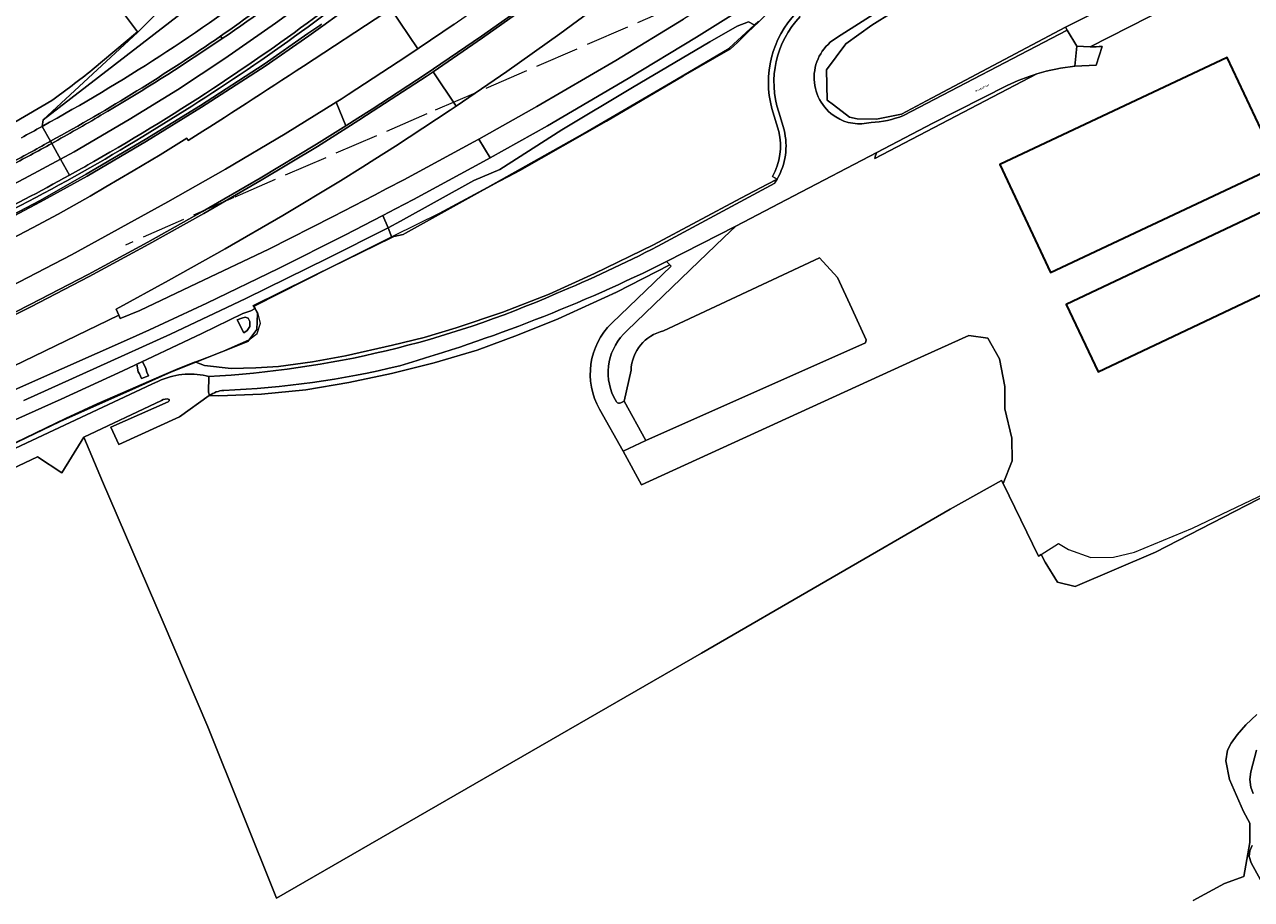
# Model space of a CAD drawing. Header units: metres. Extents: x 197700 to 204338, y 317132 to 325229.
# Tile 158 of 256: x 201019 to 201242, y 318225 to 318384. Entities that reach past the tile are written whole.
import ezdxf
from ezdxf.enums import TextEntityAlignment as Align

# ---------------------------------------------------------------- set-up
doc = ezdxf.new("R2010")
doc.units = ezdxf.units.M
doc.linetypes.add('IE-TERREINAFSCHEIDING', pattern=[10, 8, -2])
for name, color, linetype, lineweight in [('B-WE-FV-GELEIDING_WILDRASTER-G', 80, 'Continuous', 18), ('B-WE-GR-BOS_LOOF-GV', 40, 'Continuous', 13), ('B-WE-GR-GRAS-GV', 60, 'Continuous', 13), ('B-WE-IE-TERREINAFSCHEIDING-G', 210, 'IE-TERREINAFSCHEIDING', 18), ('B-WE-IE-TERREINAFSCHEIDING_KUNSTMATIG_HEKWERK-G', 20, 'IE-TERREINAFSCHEIDING-KUNSTMATIG', 18), ('B-WE-OG-BEBOUWING-GV', 7, 'Continuous', 35), ('B-WE-OG-TERREIN_CULTUURSCHEIDING-GV', 7, 'Continuous', 18), ('B-WE-OG-TERREIN_ERF-GV', 7, 'Continuous', 18), ('B-WE-OG-TOPOGRAFIE-T18', 10, 'Continuous', 18), ('B-WE-OG-WATER_GREPPEL-GV', 160, 'Continuous', 18), ('B-WE-OG-WATER_SLOOT-GV', 120, 'Continuous', 18), ('B-WE-OG-WEG-GV', 7, 'Continuous', 18), ('B-WE-VH-ONVERHARD-GV', 252, 'Continuous', 18), ('B-WE-VH-VERHARDING_ASFALT-GV', 252, 'Continuous', 18), ('B-WE-VH-VERHARDING_BETON-GV', 252, 'Continuous', 18), ('B-WE-VH-VERHARDING_BETONSTRAATSTEEN-GV', 252, 'Continuous', 18), ('B-WE-VH-VERHARDING_GESLOTEN-GV', 252, 'Continuous', 18), ('B-WE-VH-VERHARDING_HALFVERHARDING_GRIND-GV', 252, 'Continuous', 18)]:
    doc.layers.add(name, color=color, linetype=linetype, lineweight=lineweight)
doc.styles.add('NLCS-ISO-M200-T18', font='NLCS-ISO.ttf', dxfattribs={"height": 0.36})
doc.linetypes.add('IE-TERREINAFSCHEIDING-KUNSTMATIG', pattern='A,4,[82,NLCS.SHX,S=0.75,R=90,X=0,Y=0],4,-2', length=10)

msp = doc.modelspace()

# ---------------------------------------------------------------- linework, layer by layer
at = {"layer": 'B-WE-FV-GELEIDING_WILDRASTER-G'}
for points in [[(201151.65, 318383.343), (201152.498, 318384.141), (201156.237, 318387.836), (201159.224, 318390.638), (201173.709, 318398.434), (201187.609, 318406.224), (201200.98, 318415.091), (201215.484, 318424.517), (201228.259, 318433.164), (201242.315, 318442.671), (201256.113, 318452.22), (201269.317, 318461.172), (201282.265, 318470.266), (201288.586, 318474.722), (201300.468, 318485.049), (201313.508, 318494.872), (201327.147, 318505.169), (201340.414, 318515.421), (201341.148, 318515.993)], [(201085.98, 318345.067), (201086.353, 318345.25), (201088.005, 318345.605), (201088.413, 318345.831), (201102.073, 318353.396), (201105.243, 318355.154), (201105.355, 318355.211), (201107.111, 318356.116), (201108.261, 318356.707), (201109.163, 318357.17), (201124.871, 318366.121), (201138.873, 318374.403), (201147.418, 318379.301), (201148.643, 318380.404), (201150.006, 318381.771), (201150.419, 318382.185), (201151.65, 318383.343)], [(201061.174, 318332.176), (201060.978, 318332.597), (201074.834, 318339.6), (201085.98, 318345.067)], [(201050.44, 318322.429), (201059.827, 318326.173), (201061.496, 318328.325), (201061.615, 318331.233), (201061.174, 318332.176)], [(201045.97, 318320.647), (201050.44, 318322.429)], [(200897.895, 318255.88), (200912.803, 318261.373), (200926.927, 318266.846), (200940.743, 318272.512), (200955.629, 318278.99), (200970.099, 318285.508), (200984.663, 318292.306), (200998.326, 318298.636), (200998.649, 318298.788), (201011.912, 318305.008), (201025.817, 318311.668), (201039.511, 318317.75), (201045.97, 318320.647)]]:
    msp.add_lwpolyline(points, dxfattribs=at)
at = {"layer": 'B-WE-GR-BOS_LOOF-GV'}
for points in [[(201242.89, 318258.484), (201240.86, 318256.628), (201239.271, 318254.806), (201238.19, 318253.286), (201237.57, 318251.996), (201237.218, 318250.059), (201237.878, 318246.672), (201240.458, 318240.879), (201241.615, 318238.756), (201241.603, 318235.222), (201240.489, 318229.074), (201237.003, 318227.789), (201231.302, 318224.74)], [(201242.188, 318244.125), (201241.79, 318245.261), (201241.604, 318246.709), (201241.751, 318248.047), (201242.802, 318251.997)], [(201243.511, 318228.45), (201241.815, 318231.584), (201241.489, 318232.713), (201241.619, 318233.717), (201241.992, 318234.703)]]:
    msp.add_lwpolyline(points, dxfattribs=at)
at = {"layer": 'B-WE-GR-GRAS-GV'}
for points in [[(201176.707, 318385.898), (201173.03, 318383.592), (201168.307, 318380.157), (201164.802, 318375.487), (201164.955, 318369.966), (201166.083, 318369.111), (201168.996, 318366.901), (201170.362, 318366.582), (201173.845, 318366.491), (201178.398, 318367.402), (201182.942, 318369.853), (201208.179, 318383.21), (201208.667, 318383.468), (201239.333, 318398.827)], [(201152.498, 318384.141), (201151.65, 318383.343), (201150.419, 318382.185), (201150.006, 318381.771), (201148.643, 318380.404), (201147.418, 318379.301), (201138.873, 318374.403), (201124.871, 318366.121), (201109.163, 318357.17), (201108.261, 318356.707), (201107.111, 318356.116), (201105.355, 318355.211), (201105.243, 318355.154), (201102.073, 318353.396), (201088.413, 318345.831), (201088.005, 318345.605), (201086.353, 318345.25), (201085.98, 318345.067), (201074.834, 318339.6), (201060.978, 318332.597), (201061.174, 318332.176), (201061.615, 318331.233), (201061.496, 318328.325), (201059.827, 318326.173), (201050.44, 318322.429), (201051.99, 318321.793), (201056.791, 318321.258), (201061.312, 318321.368), (201065.423, 318321.649), (201071.588, 318322.486), (201077.542, 318323.539)], [(201156.14, 318364.284), (201154.896, 318368.453)], [(201077.542, 318323.539), (201086.083, 318325.489), (201091.803, 318326.889), (201097.614, 318328.667), (201106.068, 318331.472), (201114.494, 318334.751), (201122.705, 318338.493), (201133.433, 318343.734), (201149.279, 318352.156), (201154.117, 318354.7), (201155.848, 318355.609), (201154.981, 318356.108)], [(201125.853, 318329.491), (201136.628, 318339.842), (201136.4, 318340.076), (201126.692, 318335.143), (201116.151, 318330.288), (201108.778, 318327.307), (201101.432, 318324.567), (201093.657, 318322.28), (201085.927, 318320.377), (201078.167, 318318.701), (201070.367, 318317.407), (201062.345, 318316.589), (201054.562, 318316.299), (201052.844, 318316.345), (201047.442, 318312.476), (201036.417, 318307.455), (201035.008, 318310.616), (201045.396, 318315.243)], [(201033.51, 318300.748), (201044.51, 318275.244), (201052.608, 318256.25), (201065.047, 318225.169), (201142.152, 318269.617), (201187.244, 318295.743), (201196.578, 318300.946), (201196.85, 318300.387), (201198.501, 318304.515), (201198.445, 318308.619), (201197.17, 318313.944), (201197.17, 318317.992), (201196.193, 318323.026), (201194.087, 318326.742), (201190.631, 318327.271), (201180.727, 318322.749), (201131.275, 318300.169), (201127.898, 318306.24), (201123.646, 318313.883)], [(201044.152, 318315.462), (201030.123, 318308.818), (201030.12, 318308.813), (201033.51, 318300.748)], [(201255.359, 318303.818), (201224.452, 318287.946), (201209.9, 318281.728), (201206.685, 318282.519), (201204.476, 318286.094), (201203.746, 318287.51), (201203.268, 318287.205), (201196.85, 318300.387), (201196.578, 318300.946), (201187.244, 318295.743), (201142.152, 318269.617), (201065.047, 318225.169), (201052.608, 318256.25), (201044.51, 318275.244), (201033.51, 318300.748), (201030.12, 318308.813), (201029.627, 318308.019), (201026.102, 318302.343), (201021.72, 318305.261), (201007.85, 318298.693), (200975.383, 318283.889)], [(201231.302, 318224.74), (201237.003, 318227.789), (201240.489, 318229.074), (201241.603, 318235.222), (201241.615, 318238.756), (201240.458, 318240.879), (201237.878, 318246.672), (201237.218, 318250.059), (201237.57, 318251.996), (201238.19, 318253.286), (201239.271, 318254.806), (201240.86, 318256.628), (201242.89, 318258.484)]]:
    msp.add_lwpolyline(points, dxfattribs=at)
for points in [[(201154.896, 318368.453, -0.2617527), (201159.313, 318385.806)], [(201154.981, 318356.108, 0.1929573), (201156.14, 318364.284)], [(201123.646, 318313.883, -0.3426702), (201125.853, 318329.491)], [(201045.548, 318315.67, 0.2346581), (201044.152, 318315.462)], [(201045.396, 318315.243, 0.3872178), (201045.548, 318315.67)]]:
    msp.add_lwpolyline(points, format="xyb", dxfattribs=at)
at = {"layer": 'B-WE-IE-TERREINAFSCHEIDING-G'}
msp.add_lwpolyline([(201332.914, 318457.826), (201326.778, 318472.419), (201296.661, 318457.868), (201258.884, 318440.022), (201220.493, 318422.922), (201092.339, 318367.469), (201057.32, 318352.313), (201037.628, 318343.672)], dxfattribs=at)
at = {"layer": 'B-WE-IE-TERREINAFSCHEIDING_KUNSTMATIG_HEKWERK-G'}
for points in [[(201208.667, 318383.468), (201239.333, 318398.827)], [(201173.03, 318383.592), (201176.707, 318385.898)], [(201147.132, 318379.384), (201152.493, 318384.279)], [(201168.307, 318380.157), (201173.03, 318383.592)], [(201182.942, 318369.853), (201208.179, 318383.21)], [(201208.179, 318383.21), (201208.667, 318383.468)], [(201135.824, 318372.768), (201147.132, 318379.384)], [(201164.802, 318375.487), (201168.307, 318380.157)], [(201164.955, 318369.966), (201164.802, 318375.487)], [(201120.632, 318363.881), (201135.824, 318372.768)], [(201166.083, 318369.111), (201164.955, 318369.966)], [(201182.942, 318369.853), (201178.398, 318367.402)], [(201168.996, 318366.901), (201166.083, 318369.111)], [(201170.362, 318366.582), (201168.996, 318366.901)], [(201173.845, 318366.491), (201170.362, 318366.582)], [(201178.398, 318367.402), (201173.845, 318366.491)], [(201103.364, 318354.184), (201120.632, 318363.881)], [(201094.583, 318349.434), (201103.364, 318354.184)], [(201149.279, 318352.156), (201154.117, 318354.7)], [(201133.433, 318343.734), (201149.279, 318352.156)], [(201086.385, 318345.375), (201094.583, 318349.434)], [(201076.101, 318340.283), (201086.385, 318345.375)], [(201122.705, 318338.493), (201133.433, 318343.734)], [(201060.804, 318332.71), (201076.101, 318340.283)], [(201136.4, 318340.076), (201126.692, 318335.143)], [(201114.494, 318334.751), (201122.705, 318338.493)], [(201106.068, 318331.472), (201114.494, 318334.751)], [(201126.692, 318335.143), (201116.151, 318330.288)], [(201061.686, 318331.345), (201060.804, 318332.71)], [(201062.16, 318329.468), (201061.686, 318331.345)], [(201097.614, 318328.667), (201106.068, 318331.472)], [(201116.151, 318330.288), (201108.778, 318327.307)], [(201060.007, 318326.468), (201061.555, 318327.63)], [(201061.555, 318327.63), (201062.16, 318329.468)], [(201091.803, 318326.889), (201097.614, 318328.667)], [(201054.943, 318324.234), (201060.007, 318326.468)], [(201077.542, 318323.539), (201086.083, 318325.489)], [(201086.083, 318325.489), (201091.803, 318326.889)], [(201108.778, 318327.307), (201101.432, 318324.567)], [(201050.37, 318322.458), (201054.943, 318324.234)], [(201071.588, 318322.486), (201077.542, 318323.539)], [(201101.432, 318324.567), (201093.657, 318322.28)], [(201047.173, 318321.21), (201044.158, 318319.954)], [(201050.37, 318322.458), (201047.173, 318321.21)], [(201050.37, 318322.458), (201051.99, 318321.793)], [(201051.99, 318321.793), (201056.791, 318321.258)], [(201056.791, 318321.258), (201061.312, 318321.368)], [(201061.312, 318321.368), (201065.423, 318321.649)], [(201065.423, 318321.649), (201071.588, 318322.486)], [(201093.657, 318322.28), (201085.927, 318320.377)], [(201044.158, 318319.954), (201039.476, 318317.888)], [(201078.167, 318318.701), (201070.367, 318317.407)], [(201085.927, 318320.377), (201078.167, 318318.701)], [(201039.476, 318317.888), (201032.534, 318314.825)], [(201054.562, 318316.299), (201052.844, 318316.345)], [(201062.345, 318316.589), (201054.562, 318316.299)], [(201070.367, 318317.407), (201062.345, 318316.589)], [(201032.534, 318314.825), (201026.741, 318312.164)], [(201026.741, 318312.164), (201001.062, 318299.822)], [(201030.12, 318308.813), (201033.51, 318300.748)], [(201203.746, 318287.51), (201206.888, 318289.515), (201208.706, 318288.431), (201212.769, 318286.978), (201216.885, 318287.005), (201220.665, 318287.955), (201231.222, 318292.285), (201248.447, 318300.523), (201255.359, 318303.818)], [(201033.51, 318300.748), (201044.51, 318275.244)], [(201187.244, 318295.743), (201196.578, 318300.946), (201196.85, 318300.387)], [(201196.85, 318300.387), (201203.268, 318287.205)], [(201196.85, 318300.387), (201203.268, 318287.205), (201203.746, 318287.51)], [(201142.152, 318269.617), (201187.244, 318295.743)], [(201203.268, 318287.205), (201203.746, 318287.51)], [(201044.51, 318275.244), (201052.608, 318256.25)], [(201065.047, 318225.169), (201142.152, 318269.617)], [(201052.608, 318256.25), (201065.047, 318225.169)]]:
    msp.add_lwpolyline(points, dxfattribs=at)
at = {"layer": 'B-WE-OG-BEBOUWING-GV'}
for points in [[(201242.203, 318356.004), (201246.725, 318358.132), (201237.504, 318377.731), (201196.218, 318358.306), (201205.439, 318338.707)], [(201255.191, 318340.138), (201249.428, 318352.386), (201208.27, 318332.882), (201214.073, 318320.639)]]:
    msp.add_lwpolyline(points, close=True, dxfattribs=at)
at = {"layer": 'B-WE-OG-TERREIN_CULTUURSCHEIDING-GV'}
for points in [[(201092.367, 318441.982), (201086.805, 318434.699), (201081.624, 318427.318), (201075.722, 318415.533), (201049.555, 318391.958), (201039.886, 318382.316), (201022.728, 318366.385), (201090.845, 318419.043)], [(201022.522, 318365.194), (201022.728, 318366.385), (201039.886, 318382.316), (201039.829, 318382.369), (201031.624, 318375.447)], [(201024.266, 318369.885), (201017.592, 318365.938)], [(201154.896, 318368.453), (201156.14, 318364.284)], [(201157.105, 318364.547), (201156.135, 318367.797)], [(201154.981, 318356.108), (201155.848, 318355.609)]]:
    msp.add_lwpolyline(points, dxfattribs=at)
msp.add_lwpolyline([(201017.792, 318411.822), (201018.625, 318410.741), (201039.829, 318382.369), (201039.886, 318382.316), (201049.555, 318391.958), (201075.722, 318415.533), (201068.955, 318433.022), (201033.501, 318418.734)], close=True, dxfattribs=at)
for points in [[(201159.313, 318385.806, 0.2617527), (201154.896, 318368.453)], [(201156.135, 318367.797, -0.2767061), (201160.042, 318385.121)], [(201031.624, 318375.447, -0.0086733), (201024.266, 318369.885)], [(201018.77, 318363.136, 0.0031329), (201022.522, 318365.194)], [(201156.14, 318364.284, -0.1929573), (201154.981, 318356.108)], [(201155.848, 318355.609, 0.1934876), (201157.105, 318364.547)]]:
    msp.add_lwpolyline(points, format="xyb", dxfattribs=at)
at = {"layer": 'B-WE-OG-TERREIN_ERF-GV'}
for points in [[(201287.645, 318412.672), (201287.223, 318423.935), (201280.112, 318419.785), (201261.437, 318409.814), (201239.333, 318398.827), (201208.667, 318383.468), (201208.179, 318383.21), (201208.489, 318382.655), (201210.206, 318379.735), (201212.606, 318379.642), (201265.765, 318406.711)], [(201283.397, 318415.902), (201265.765, 318406.711), (201212.606, 318379.642)], [(201214.833, 318379.685), (201213.719, 318376.306), (201209.868, 318376.121)], [(201202.952, 318374.724), (201173.576, 318359.384)], [(201173.93, 318360.465), (201158.868, 318352.598), (201148.338, 318347.098), (201146.189, 318345.042), (201140.054, 318339.174), (201128.607, 318328.08)], [(201135.229, 318328.096), (201163.559, 318341.352), (201166.82, 318337.758), (201169.408, 318332.126), (201171.997, 318326.493), (201171.857, 318325.93), (201132.063, 318308.2), (201127.898, 318306.24), (201131.275, 318300.169), (201180.727, 318322.749), (201190.631, 318327.271), (201194.087, 318326.742), (201196.193, 318323.026), (201197.17, 318317.992), (201197.17, 318313.944), (201198.445, 318308.619), (201198.501, 318304.515), (201196.85, 318300.387), (201203.268, 318287.205), (201203.746, 318287.51), (201204.476, 318286.094), (201206.685, 318282.519), (201209.9, 318281.728), (201224.452, 318287.946), (201255.359, 318303.818)], [(201127.47, 318315.058), (201128.095, 318315.345), (201129.347, 318320.954)], [(201126.238, 318316.056), (201126.738, 318315.189)]]:
    msp.add_lwpolyline(points, dxfattribs=at)
for points in [[(201212.606, 318379.642, 0.0040311), (201214.833, 318379.685)], [(201209.868, 318376.121, 0.0466123), (201202.952, 318374.724)], [(201173.576, 318359.384, -0.0731311), (201173.93, 318360.465)], [(201128.607, 318328.08, 0.3383484), (201126.238, 318316.056)], [(201129.347, 318320.954, -0.3391311), (201135.229, 318328.096)], [(201126.738, 318315.189, 0.4107619), (201127.47, 318315.058)]]:
    msp.add_lwpolyline(points, format="xyb", dxfattribs=at)
for points in [[(201242.203, 318356.004), (201205.439, 318338.707), (201196.218, 318358.306), (201237.504, 318377.731), (201246.725, 318358.132)], [(201255.191, 318340.138), (201214.073, 318320.639), (201208.27, 318332.882), (201249.428, 318352.386)]]:
    msp.add_lwpolyline(points, close=True, dxfattribs=at)
at = {"layer": 'B-WE-OG-WATER_GREPPEL-GV'}
msp.add_lwpolyline([(201011.912, 318305.008), (201025.817, 318311.668), (201039.511, 318317.75), (201045.97, 318320.647), (201050.44, 318322.429), (201059.827, 318326.173), (201061.496, 318328.325), (201061.615, 318331.233), (201061.174, 318332.176), (201060.407, 318331.726), (201058.954, 318331.265), (201051.476, 318327.632), (201037.182, 318320.872), (201025.957, 318315.721), (201011.229, 318309.136)], dxfattribs=at)
for points in [[(201057.931, 318330.114), (201058.742, 318330.396), (201059.355, 318330.56), (201059.873, 318330.399), (201060.232, 318329.812), (201060.223, 318328.891), (201059.712, 318328.172), (201059.117, 318327.727)], [(201041.825, 318319.954), (201040.583, 318319.448), (201040.167, 318320.281), (201039.927, 318320.649), (201039.697, 318322.038), (201040.728, 318322.547), (201041.311, 318321.282), (201041.534, 318320.595)]]:
    msp.add_lwpolyline(points, close=True, dxfattribs=at)
at = {"layer": 'B-WE-OG-WATER_SLOOT-GV'}
for points in [[(201242.802, 318251.997), (201241.751, 318248.047), (201241.604, 318246.709), (201241.79, 318245.261), (201242.188, 318244.125)], [(201241.992, 318234.703), (201241.619, 318233.717), (201241.489, 318232.713), (201241.815, 318231.584), (201243.511, 318228.45)]]:
    msp.add_lwpolyline(points, dxfattribs=at)
at = {"layer": 'B-WE-OG-WEG-GV'}
for points in [[(201178.756, 318367.167), (201208.489, 318382.655), (201208.179, 318383.21), (201182.942, 318369.853), (201178.398, 318367.402), (201173.845, 318366.491), (201170.362, 318366.582), (201168.996, 318366.901), (201166.083, 318369.111), (201164.955, 318369.966), (201164.802, 318375.487), (201168.307, 318380.157), (201173.03, 318383.592), (201176.707, 318385.898), (201186.852, 318392.258), (201196.745, 318397.937), (201213.002, 318407.267), (201247.933, 318428.283), (201259.122, 318435.016), (201274.278, 318444.134), (201282.469, 318449.062), (201284.319, 318448.116), (201285.75, 318446.793), (201285.641, 318449.289)], [(201185.333, 318393.233), (201166.821, 318381.411)], [(201054.887, 318381.573), (201055.184, 318381.125)], [(201173.576, 318359.384), (201202.952, 318374.724)], [(201197.574, 318372.648), (201184.084, 318365.768), (201173.93, 318360.465)], [(201155.848, 318355.609), (201154.117, 318354.7), (201149.279, 318352.156), (201133.433, 318343.734), (201122.705, 318338.493), (201114.494, 318334.751), (201106.068, 318331.472), (201097.614, 318328.667), (201091.803, 318326.889), (201086.083, 318325.489), (201077.542, 318323.539), (201071.588, 318322.486), (201065.423, 318321.649), (201061.312, 318321.368), (201056.791, 318321.258), (201051.99, 318321.793), (201050.44, 318322.429), (201045.97, 318320.647), (201039.511, 318317.75), (201025.817, 318311.668), (201011.912, 318305.008)], [(201134.21, 318343.469), (201155.408, 318354.902)], [(201116.151, 318330.288), (201126.692, 318335.143), (201136.4, 318340.076), (201135.813, 318340.68), (201135.788, 318340.667)], [(201052.878, 318316.37), (201052.844, 318316.345), (201054.562, 318316.299), (201062.345, 318316.589), (201070.367, 318317.407), (201078.167, 318318.701), (201085.927, 318320.377), (201093.657, 318322.28), (201101.432, 318324.567), (201108.778, 318327.307), (201116.151, 318330.288)], [(200973.393, 318286.326), (201002.805, 318299.875), (201042.449, 318318.434), (201043.634, 318318.989)], [(201052.31, 318319.943), (201052.755, 318319.802)]]:
    msp.add_lwpolyline(points, dxfattribs=at)
for points in [[(201055.184, 318381.125, 0.0155853), (201072.839, 318393.928)], [(201068.153, 318391.272, -0.0120749), (201054.887, 318381.573)], [(201166.821, 318381.411, 0.5631475), (201166.471, 318366.914)], [(201202.952, 318374.724, 0.0380844), (201197.574, 318372.648)], [(201166.471, 318366.914, 0.2051111), (201172.882, 318365.933)], [(201172.882, 318365.933, 0.0864582), (201178.756, 318367.167)], [(201173.93, 318360.465, 0.0731311), (201173.576, 318359.384)], [(201155.408, 318354.902, 0.0171754), (201155.848, 318355.609)], [(201115.748, 318334.861, 0.0213473), (201134.21, 318343.469)], [(201135.788, 318340.667, -0.044926), (201087.423, 318321.773)], [(201052.755, 318319.802, 0.0903609), (201115.748, 318334.861)], [(201087.423, 318321.773, -0.0498306), (201055.476, 318317.289)], [(201043.634, 318318.989, -0.1595182), (201052.31, 318319.943)], [(201055.476, 318317.289, 0.1342006), (201052.878, 318316.37)]]:
    msp.add_lwpolyline(points, format="xyb", dxfattribs=at)
at = {"layer": 'B-WE-VH-ONVERHARD-GV'}
for points in [[(201090.845, 318419.043), (201022.728, 318366.385), (201022.522, 318365.194)], [(201126.048, 318389.14), (201116.418, 318381.983), (201106.819, 318375.137), (201097.629, 318368.9), (201096.525, 318368.151), (201086.656, 318361.614), (201082.881, 318359.244), (201080.699, 318357.874), (201076.64, 318355.326), (201066.184, 318349.046), (201055.726, 318342.967), (201045.44, 318337.242), (201035.931, 318332.022), (201036.418, 318330.937), (201036.7, 318330.31), (201040.27, 318331.807), (201050.658, 318336.732), (201063.637, 318342.951), (201075.329, 318348.824), (201082.816, 318352.74), (201085.076, 318353.922), (201088.147, 318355.528), (201100.812, 318362.39), (201101.734, 318362.91), (201112.24, 318368.828), (201126.583, 318377.17), (201138.873, 318384.655)], [(201097.284, 318383.763), (201090.935, 318379.486), (201090.652, 318379.295), (201087.105, 318376.906), (201078.034, 318371), (201076.761, 318370.171), (201075.858, 318369.611), (201077.626, 318365.324), (201079.808, 318366.695), (201082.415, 318368.333), (201091.983, 318374.635), (201102.235, 318381.596), (201111.653, 318388.297)], [(201153.591, 318389.202), (201141.201, 318381.414), (201128.817, 318373.862), (201114.199, 318365.322), (201103.828, 318359.504), (201102.582, 318358.805), (201089.897, 318351.937), (201086.602, 318350.221), (201084.34, 318349.043), (201085.273, 318346.783), (201087.51, 318348.019), (201100.815, 318355.374), (201105.525, 318357.394), (201116.785, 318364.558), (201129.59, 318372.245), (201143.651, 318380.516), (201148.581, 318383.415), (201150.657, 318384.155), (201151.694, 318383.605), (201151.65, 318383.343), (201152.498, 318384.141)], [(201010.535, 318345.7), (201022.189, 318351.762), (201030.508, 318356.513), (201041.238, 318362.844), (201051.228, 318369.019), (201062.805, 318376.498), (201070.738, 318382.029), (201072.872, 318383.517), (201073.21, 318383.753)], [(201009.676, 318327.41), (201020.375, 318332.881), (201030.902, 318338.324), (201041.727, 318344.209), (201051.646, 318349.744), (201062.055, 318355.801), (201072.294, 318361.974), (201077.626, 318365.324), (201075.858, 318369.611), (201066.594, 318363.868), (201055.763, 318357.432), (201045.339, 318351.52), (201027.848, 318341.92), (201015.151, 318335.323)], [(201019.22, 318315.44), (201032.441, 318321.428), (201045.785, 318327.504), (201059.481, 318333.972), (201074.375, 318341.287), (201085.031, 318346.649), (201085.273, 318346.783), (201084.34, 318349.043), (201077.443, 318345.45), (201065.398, 318339.389), (201052.415, 318333.142), (201042.019, 318328.284), (201038.396, 318326.667), (201020.264, 318318.576), (201011.013, 318314.469)], [(201011.229, 318309.136), (201025.957, 318315.721), (201037.182, 318320.872), (201051.476, 318327.632), (201058.954, 318331.265), (201060.407, 318331.726), (201061.174, 318332.176), (201060.978, 318332.597), (201074.834, 318339.6), (201085.98, 318345.067), (201085.273, 318346.783), (201085.031, 318346.649), (201074.375, 318341.287), (201059.481, 318333.972), (201045.785, 318327.504), (201032.441, 318321.428), (201019.22, 318315.44)], [(201043.634, 318318.989), (201042.449, 318318.434), (201002.805, 318299.875), (200973.393, 318286.326)], [(201045.396, 318315.243), (201035.008, 318310.616), (201036.417, 318307.455), (201047.442, 318312.476), (201052.844, 318316.345), (201052.878, 318316.37), (201052.719, 318316.945), (201052.755, 318319.802), (201052.31, 318319.943)], [(200975.383, 318283.889), (201007.85, 318298.693), (201021.72, 318305.261), (201026.102, 318302.343), (201029.627, 318308.019), (201030.12, 318308.813), (201030.123, 318308.818), (201044.152, 318315.462)]]:
    msp.add_lwpolyline(points, dxfattribs=at)
for points in [[(201022.522, 318365.194, 0.036177), (201064.239, 318392.217)], [(201080.353, 318390.539, -0.0154429), (201060.952, 318376.323)], [(201060.952, 318376.323, -0.0137231), (201040.781, 318363.371)], [(201040.781, 318363.371, -0.0378147), (200995.507, 318340.051)], [(201052.31, 318319.943, 0.1595182), (201043.634, 318318.989)], [(201044.152, 318315.462, -0.2346581), (201045.548, 318315.67)], [(201045.548, 318315.67, -0.3872178), (201045.396, 318315.243)]]:
    msp.add_lwpolyline(points, format="xyb", dxfattribs=at)
msp.add_lwpolyline([(201151.65, 318383.343), (201151.694, 318383.605), (201150.657, 318384.155), (201148.581, 318383.415), (201143.651, 318380.516), (201129.59, 318372.245), (201116.785, 318364.558), (201105.525, 318357.394), (201100.815, 318355.374), (201087.51, 318348.019), (201085.273, 318346.783), (201085.98, 318345.067), (201086.353, 318345.25), (201088.005, 318345.605), (201088.413, 318345.831), (201102.073, 318353.396), (201105.243, 318355.154), (201105.355, 318355.211), (201107.111, 318356.116), (201108.261, 318356.707), (201109.163, 318357.17), (201124.871, 318366.121), (201138.873, 318374.403), (201147.418, 318379.301), (201148.643, 318380.404), (201150.006, 318381.771), (201150.419, 318382.185)], close=True, dxfattribs=at)
at = {"layer": 'B-WE-VH-VERHARDING_ASFALT-GV'}
for points in [[(201086.486, 318385.724), (201086.323, 318385.971), (201085.908, 318386.595), (201085.8, 318386.524), (201090.652, 318379.295), (201090.935, 318379.486), (201097.284, 318383.763), (201107.411, 318390.901), (201117.07, 318398.04), (201126.686, 318405.442), (201136.295, 318413.148), (201145.735, 318421.049), (201154.977, 318429.089), (201164.048, 318437.339), (201168.344, 318441.399), (201163.182, 318446.853), (201158.719, 318442.625), (201150.034, 318434.744), (201140.597, 318426.511), (201131.476, 318418.928), (201121.838, 318411.169), (201112.567, 318404.064), (201102.702, 318396.762), (201093.122, 318390.038)], [(201171.786, 318437.761), (201166.886, 318433.139), (201158.318, 318425.358), (201149.166, 318417.351), (201140.248, 318409.923), (201130.801, 318402.278), (201121.568, 318395.146), (201111.93, 318387.96), (201102.431, 318381.248), (201093.447, 318375.13), (201097.629, 318368.9), (201106.819, 318375.137), (201116.418, 318381.983), (201126.048, 318389.14), (201135.7, 318396.576), (201145.083, 318404.176), (201154.206, 318411.788), (201163.236, 318419.689), (201172.074, 318427.735), (201176.923, 318432.333)], [(201187.765, 318418.322), (201187.567, 318418.162), (201178.834, 318410.999), (201176.759, 318409.376), (201174.328, 318407.717), (201167.459, 318403.074), (201155.133, 318394.932), (201151.167, 318392.38), (201138.873, 318384.655), (201126.583, 318377.17), (201112.24, 318368.828), (201101.734, 318362.91), (201103.828, 318359.504), (201114.199, 318365.322), (201128.817, 318373.862), (201141.201, 318381.414), (201153.591, 318389.202), (201157.408, 318391.684), (201169.555, 318399.683), (201181.539, 318407.786), (201191.013, 318414.155), (201191.03, 318414.166)]]:
    msp.add_lwpolyline(points, close=True, dxfattribs=at)
for points in [[(201024.26, 318362.101), (201025.851, 318359.265), (201028.312, 318360.593), (201038.327, 318366.442), (201047.113, 318371.843), (201055.676, 318377.506), (201064.871, 318383.914), (201075.854, 318391.998), (201081.55, 318396.505)], [(201081.55, 318396.505), (201075.854, 318391.998), (201064.871, 318383.914), (201055.676, 318377.506), (201047.113, 318371.843), (201038.327, 318366.442), (201028.312, 318360.593), (201025.851, 318359.265), (201027.488, 318356.348)], [(201166.821, 318381.411), (201185.333, 318393.233)], [(201073.21, 318383.753), (201072.872, 318383.517), (201070.738, 318382.029), (201062.805, 318376.498), (201051.228, 318369.019), (201041.238, 318362.844), (201030.508, 318356.513), (201022.189, 318351.762), (201010.535, 318345.7), (200990.579, 318335.768), (200990.71, 318335.475), (200998.412, 318339.302), (201010.667, 318345.392), (201022.246, 318351.491), (201030.674, 318356.196), (201041.434, 318362.505), (201051.44, 318368.693), (201062.96, 318376.158), (201070.889, 318381.663), (201073.025, 318383.146), (201073.43, 318383.427), (201081.968, 318389.689)], [(201069.93, 318376.144), (201084.858, 318385.907), (201081.968, 318389.689), (201073.43, 318383.427), (201073.025, 318383.146), (201070.889, 318381.663), (201062.96, 318376.158), (201051.44, 318368.693), (201041.434, 318362.505), (201030.674, 318356.196), (201022.246, 318351.491), (201010.667, 318345.392), (200998.412, 318339.302), (200999.979, 318336.214), (201001.007, 318336.722), (201007.63, 318340.029), (201014.228, 318343.385), (201020.801, 318346.79), (201025.426, 318349.269), (201028.33, 318350.904), (201031.225, 318352.555)], [(201111.653, 318388.297), (201102.235, 318381.596), (201091.983, 318374.635), (201082.415, 318368.333), (201079.808, 318366.695), (201077.626, 318365.324), (201072.294, 318361.974), (201062.055, 318355.801), (201051.646, 318349.744), (201041.727, 318344.209), (201030.902, 318338.324), (201020.375, 318332.881), (201009.676, 318327.41)], [(201009.79, 318327.043), (201020.489, 318332.475), (201031.057, 318337.947), (201041.89, 318343.831), (201051.858, 318349.397), (201062.232, 318355.449), (201072.45, 318361.581), (201077.777, 318364.96), (201079.955, 318366.341), (201082.594, 318368.015), (201092.181, 318374.268), (201093.447, 318375.13), (201102.431, 318381.248), (201111.93, 318387.96)], [(201034.111, 318354.222), (201031.225, 318352.555), (201028.33, 318350.904), (201025.426, 318349.269), (201020.801, 318346.79), (201014.228, 318343.385), (201007.63, 318340.029), (201001.007, 318336.722), (201004.216, 318329.845), (201004.473, 318329.971), (201015.151, 318335.323), (201027.848, 318341.92), (201045.339, 318351.52), (201055.763, 318357.432), (201066.594, 318363.868), (201075.858, 318369.611), (201076.761, 318370.171), (201078.034, 318371), (201087.105, 318376.906), (201090.652, 318379.295), (201085.8, 318386.524), (201084.858, 318385.907), (201069.93, 318376.144)], [(201055.184, 318381.125), (201053.838, 318380.216), (201052.489, 318379.314)], [(201209.868, 318376.121), (201210.206, 318379.735), (201208.489, 318382.655), (201178.756, 318367.167)], [(201015.332, 318320.724), (201036.418, 318330.937), (201035.931, 318332.022), (201045.44, 318337.242), (201055.726, 318342.967), (201066.184, 318349.046), (201076.64, 318355.326), (201080.699, 318357.874), (201082.881, 318359.244), (201086.656, 318361.614), (201096.525, 318368.151), (201097.629, 318368.9), (201093.447, 318375.13), (201092.181, 318374.268), (201082.594, 318368.015), (201079.955, 318366.341), (201077.777, 318364.96), (201072.45, 318361.581), (201062.232, 318355.449), (201051.858, 318349.397), (201041.89, 318343.831), (201031.057, 318337.947), (201020.489, 318332.475), (201009.79, 318327.043)], [(201135.788, 318340.667), (201135.813, 318340.68), (201148.338, 318347.098), (201158.868, 318352.598), (201173.93, 318360.465), (201184.084, 318365.768), (201197.574, 318372.648)], [(201156.135, 318367.797), (201157.105, 318364.547)], [(201022.522, 318365.194), (201024.031, 318362.509)], [(201031.225, 318352.555), (201034.111, 318354.222), (201039.034, 318357.114), (201043.927, 318360.055), (201048.791, 318363.045), (201049.029, 318362.663)], [(201049.029, 318362.663), (201048.791, 318363.045), (201043.927, 318360.055), (201039.034, 318357.114), (201034.111, 318354.222)], [(201011.013, 318314.469), (201020.264, 318318.576), (201038.396, 318326.667), (201042.019, 318328.284), (201052.415, 318333.142), (201065.398, 318339.389), (201077.443, 318345.45), (201084.34, 318349.043), (201086.602, 318350.221), (201089.897, 318351.937), (201102.582, 318358.805), (201103.828, 318359.504), (201101.734, 318362.91), (201100.812, 318362.39), (201088.147, 318355.528), (201085.076, 318353.922), (201082.816, 318352.74), (201075.329, 318348.824), (201063.637, 318342.951), (201050.658, 318336.732), (201040.27, 318331.807), (201036.7, 318330.31), (201036.418, 318330.937), (201015.332, 318320.724)], [(201019.339, 318355.75), (201025.851, 318359.265), (201024.26, 318362.101)], [(201027.488, 318356.348), (201025.851, 318359.265), (201019.339, 318355.75)], [(201155.408, 318354.902), (201134.21, 318343.469)], [(201171.857, 318325.93), (201171.997, 318326.493), (201169.408, 318332.126), (201166.82, 318337.758), (201163.559, 318341.352), (201135.229, 318328.096)], [(201129.347, 318320.954), (201128.095, 318315.345), (201132.063, 318308.2), (201171.857, 318325.93)], [(201052.755, 318319.802), (201052.719, 318316.945), (201052.878, 318316.37)]]:
    msp.add_lwpolyline(points, dxfattribs=at)
for points in [[(201064.239, 318392.217, -0.036177), (201022.522, 318365.194)], [(201072.839, 318393.928, -0.0155853), (201055.184, 318381.125)], [(201054.887, 318381.573, 0.0120749), (201068.153, 318391.272)], [(201055.017, 318373.054, 0.0147667), (201074.11, 318386.536)], [(201160.042, 318385.121, 0.2767061), (201156.135, 318367.797)], [(201024.031, 318362.509, 0.0266419), (201054.887, 318381.573)], [(201166.471, 318366.914, -0.5631475), (201166.821, 318381.411)], [(201052.489, 318379.314, -0.0149346), (201033.194, 318367.212)], [(201069.93, 318376.144, -0.0063462), (201049.029, 318362.663)], [(201049.029, 318362.663, 0.0063462), (201069.93, 318376.144)], [(201197.574, 318372.648, -0.0380844), (201202.952, 318374.724)], [(201202.952, 318374.724, -0.0466123), (201209.868, 318376.121)], [(201031.896, 318358.829, 0.0169823), (201055.017, 318373.054)], [(201033.194, 318367.212, -0.0062786), (201024.26, 318362.101)], [(201172.882, 318365.933, -0.2051111), (201166.471, 318366.914)], [(201178.756, 318367.167, -0.0864582), (201172.882, 318365.933)], [(201157.105, 318364.547, -0.1934876), (201155.848, 318355.609)], [(201024.26, 318362.101, -0.0053221), (201016.584, 318357.945)], [(201027.488, 318356.348, 0.0029721), (201031.896, 318358.829)], [(201011.211, 318347.783, 0.0110582), (201027.488, 318356.348)], [(201019.339, 318355.75, -0.0194268), (200998.937, 318345.803)], [(200998.937, 318345.803, 0.0194268), (201019.339, 318355.75)], [(201155.848, 318355.609, -0.0171754), (201155.408, 318354.902)], [(201134.21, 318343.469, -0.0213473), (201115.748, 318334.861)], [(201087.423, 318321.773, 0.044926), (201135.788, 318340.667)], [(201115.748, 318334.861, -0.0903609), (201052.755, 318319.802)], [(201135.229, 318328.096, 0.3391311), (201129.347, 318320.954)], [(201055.476, 318317.289, 0.0498306), (201087.423, 318321.773)], [(201052.878, 318316.37, -0.1342006), (201055.476, 318317.289)]]:
    msp.add_lwpolyline(points, format="xyb", dxfattribs=at)
at = {"layer": 'B-WE-VH-VERHARDING_BETON-GV'}
for points in [[(201054.887, 318381.573, -0.0266419), (201024.031, 318362.509)], [(201033.194, 318367.212, 0.0149346), (201052.489, 318379.314)], [(201024.26, 318362.101, 0.0062786), (201033.194, 318367.212)], [(201023.877, 318362.409, -0.0072236), (201016.365, 318358.323)], [(201016.584, 318357.945, 0.0053221), (201024.26, 318362.101)]]:
    msp.add_lwpolyline(points, format="xyb", dxfattribs=at)
for points in [[(201052.489, 318379.314), (201053.838, 318380.216), (201055.184, 318381.125), (201054.887, 318381.573)], [(201024.26, 318362.101), (201024.031, 318362.509), (201023.877, 318362.409)], [(201024.031, 318362.509), (201024.26, 318362.101)]]:
    msp.add_lwpolyline(points, dxfattribs=at)
at = {"layer": 'B-WE-VH-VERHARDING_BETONSTRAATSTEEN-GV'}
for points in [[(201060.952, 318376.323, 0.0154429), (201080.353, 318390.539)], [(201074.11, 318386.536, -0.0147667), (201055.017, 318373.054)], [(201040.781, 318363.371, 0.0137231), (201060.952, 318376.323)], [(201055.017, 318373.054, -0.0169823), (201031.896, 318358.829)], [(200995.507, 318340.051, 0.0378147), (201040.781, 318363.371)], [(201022.522, 318365.194, -0.0031329), (201018.77, 318363.136)], [(201016.365, 318358.323, 0.0072236), (201023.877, 318362.409)], [(201031.896, 318358.829, -0.0029721), (201027.488, 318356.348)], [(201027.488, 318356.348, -0.0110582), (201011.211, 318347.783)], [(201125.853, 318329.491, 0.3426702), (201123.646, 318313.883)], [(201126.238, 318316.056, -0.3383484), (201128.607, 318328.08)], [(201127.47, 318315.058, -0.4107619), (201126.738, 318315.189)]]:
    msp.add_lwpolyline(points, format="xyb", dxfattribs=at)
for points in [[(201023.877, 318362.409), (201024.031, 318362.509), (201022.522, 318365.194)], [(201128.607, 318328.08), (201140.054, 318339.174), (201146.189, 318345.042), (201148.338, 318347.098), (201135.813, 318340.68), (201136.4, 318340.076)], [(201136.4, 318340.076), (201136.628, 318339.842), (201125.853, 318329.491)], [(201123.646, 318313.883), (201127.898, 318306.24), (201132.063, 318308.2), (201128.095, 318315.345), (201127.47, 318315.058)], [(201126.738, 318315.189), (201126.238, 318316.056)]]:
    msp.add_lwpolyline(points, dxfattribs=at)
for points in [[(201057.931, 318330.114), (201059.117, 318327.727), (201059.712, 318328.172), (201060.223, 318328.891), (201060.232, 318329.812), (201059.873, 318330.399), (201059.355, 318330.56), (201058.742, 318330.396)], [(201041.825, 318319.954), (201041.534, 318320.595), (201041.311, 318321.282), (201040.728, 318322.547), (201039.697, 318322.038), (201039.927, 318320.649), (201040.167, 318320.281), (201040.583, 318319.448)]]:
    msp.add_lwpolyline(points, close=True, dxfattribs=at)
at = {"layer": 'B-WE-VH-VERHARDING_GESLOTEN-GV'}
msp.add_lwpolyline([(201212.606, 318379.642), (201210.206, 318379.735), (201209.868, 318376.121), (201213.719, 318376.306), (201214.833, 318379.685)], dxfattribs=at)
msp.add_lwpolyline([(201214.833, 318379.685, -0.0040311), (201212.606, 318379.642)], format="xyb", dxfattribs=at)
at = {"layer": 'B-WE-VH-VERHARDING_HALFVERHARDING_GRIND-GV'}
for points in [[(201031.624, 318375.447), (201039.829, 318382.369), (201018.625, 318410.741), (201017.792, 318411.822), (201004.988, 318428.434), (200987.953, 318448.696), (200978.526, 318461.083), (200976.425, 318460.16), (200972.91, 318458.616), (200970.017, 318457.345), (201000.14, 318382.726), (201005.416, 318369.658), (201006.052, 318369.98), (201006.038, 318370.008), (201011.34, 318372.786), (201013.974, 318367.412), (201013.823, 318367.348), (201014.72, 318365.577), (201015.975, 318365.425)], [(201017.592, 318365.938), (201024.266, 318369.885)]]:
    msp.add_lwpolyline(points, dxfattribs=at)
msp.add_lwpolyline([(201024.266, 318369.885, 0.0086733), (201031.624, 318375.447)], format="xyb", dxfattribs=at)

# ---------------------------------------------------------------- texts
at = {"layer": 'B-WE-OG-TOPOGRAFIE-T18', "style": 'NLCS-ISO-M200-T18'}
msp.add_text('Baamstraat', height=0.36, rotation=26.8, dxfattribs=at).set_placement((201193.049, 318372.183), align=Align.MIDDLE)

doc.saveas('drawing.dxf')
